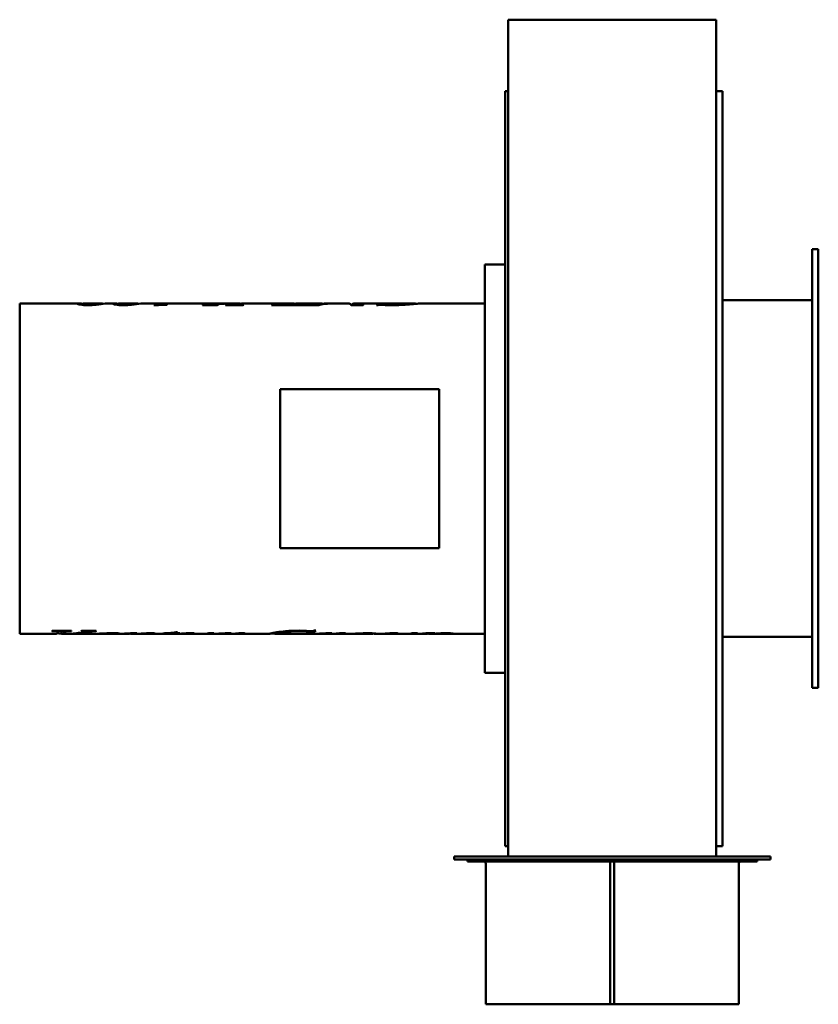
# Model space of a CAD drawing. Header units: millimetres. Extents: x 224 to 616, y 56 to 538.
import ezdxf

# ---------------------------------------------------------------- set-up
doc = ezdxf.new("R2010")
doc.units = ezdxf.units.MM
doc.header["$LTSCALE"] = 2
doc.layers.add('Widoczne (ISO)', color=7, linetype='Continuous', lineweight=50)

msp = doc.modelspace()

# ---------------------------------------------------------------- linework, layer by layer
at = {"layer": 'Widoczne (ISO)'}
for p, q in [((463.75, 538.25), (465.25, 538.25)), ((463.75, 538.25), (463.75, 308.25)), ((465.25, 538.25), (466.25, 538.25)), ((466.25, 538.25), (563.25, 538.25)), ((563.25, 538.25), (564.25, 538.25)), ((564.25, 538.25), (565.75, 538.25)), ((565.75, 538.25), (565.75, 308.25)), ((462.25, 503.25), (462.25, 133.25)), ((463.75, 503.25), (462.25, 503.25)), ((565.75, 503.25), (568.75, 503.25)), ((568.75, 503.25), (568.75, 133.25)), ((612.75, 425.75), (612.75, 210.75)), ((612.75, 425.75), (615.75, 425.75)), ((615.75, 425.75), (615.75, 210.75)), ((452.25, 418.25), (452.25, 218.25)), ((452.25, 418.25), (462.25, 418.25)), ((568.75, 400.75), (612.75, 400.75)), ((224.25, 399.25), (224.25, 237.25)), ((253.04, 399.25), (224.25, 399.25)), ((255.11, 398.48), (255.11, 398.91)), ((264.05, 399.25), (256.16, 399.25)), ((270.42, 399.25), (267.2, 399.25)), ((272.49, 398.48), (272.49, 398.91)), ((281.43, 399.25), (273.55, 399.25)), ((293.45, 399.25), (284.58, 399.25)), ((290.81, 398.36), (290, 398.36)), ((293.74, 398.48), (293.74, 398.78)), ((327.13, 399.25), (296.08, 399.25)), ((296.32, 398.57), (296.32, 398.66)), ((321.29, 398.43), (313.91, 398.43)), ((314.08, 398.43), (314.08, 398.52)), ((317.78, 398.43), (317.78, 398.7)), ((320.18, 398.43), (320.18, 398.64)), ((321.08, 398.81), (321.08, 398.95)), ((333.88, 398.43), (325.22, 398.43)), ((325.39, 398.43), (325.39, 398.52)), ((326.98, 398.43), (326.98, 398.55)), ((328.15, 399.19), (328.15, 399.23)), ((331.02, 399.25), (330.43, 399.25)), ((330.8, 398.43), (330.8, 399.24)), ((330.84, 398.43), (330.84, 399.24)), ((331.63, 398.43), (331.63, 398.69)), ((333.75, 398.52), (334.09, 398.52)), ((358.25, 399.25), (334.07, 399.25)), ((365.3, 398.43), (347.64, 398.43)), ((349.53, 399.07), (350.15, 399.07)), ((349.53, 398.43), (349.53, 399.07)), ((349.83, 398.43), (349.83, 398.87)), ((353.5, 398.61), (355.4, 398.61)), ((355.4, 398.43), (355.4, 398.61)), ((358.33, 398.61), (359.64, 398.61)), ((358.33, 398.43), (358.33, 398.61)), ((371.72, 399.25), (361.24, 399.25)), ((365.54, 398.52), (365.54, 398.43)), ((370.97, 398.43), (365.54, 398.43)), ((366.3, 399.07), (366.92, 399.07)), ((366.3, 398.88), (366.3, 399.07)), ((367.69, 398.43), (367.69, 398.55)), ((369.73, 398.43), (369.73, 398.96)), ((372.67, 398.73), (372.67, 398.92)), ((377.9, 399.25), (374.74, 399.25)), ((385.43, 399.25), (379.38, 399.25)), ((392.62, 398.43), (386.81, 398.43)), ((391.29, 399.25), (388.34, 399.25)), ((389.22, 398.43), (389.22, 398.92)), ((389.84, 398.43), (389.84, 398.69)), ((398.99, 399.25), (392.58, 399.25)), ((408.52, 399.25), (398.97, 399.25)), ((399.78, 398.35), (399.16, 398.35)), ((400.87, 399.11), (401.49, 399.11)), ((400.87, 398.51), (400.87, 399.11)), ((401.34, 398.52), (401.34, 398.97)), ((418.09, 399.25), (408.53, 399.25)), ((418.33, 398.98), (418.33, 399.2)), ((452.25, 399.25), (421.5, 399.25)), ((429.95, 357.25), (351.95, 357.25)), ((351.95, 357.25), (351.95, 279.25)), ((429.95, 279.25), (429.95, 357.25)), ((463.75, 128.25), (463.75, 308.25)), ((565.75, 128.25), (565.75, 308.25)), ((351.95, 279.25), (429.95, 279.25)), ((241.91, 237.25), (224.25, 237.25)), ((240.69, 238.62), (240.04, 238.62)), ((240.22, 238.74), (249.71, 238.74)), ((243.14, 238.74), (243.14, 238.3)), ((244.69, 238.74), (244.69, 237.3)), ((246.84, 237.25), (244.98, 237.25)), ((246.48, 238.74), (246.48, 238.38)), ((259.52, 237.25), (248.25, 237.25)), ((249.51, 238.74), (249.51, 238.62)), ((254.53, 238.74), (261.73, 238.74)), ((256.24, 238.74), (256.24, 238.4)), ((260.18, 238.74), (260.18, 238.56)), ((261.55, 238.74), (261.55, 238.62)), ((261.69, 237.33), (261.69, 237.31)), ((261.79, 237.33), (261.79, 237.26)), ((261.91, 237.34), (261.91, 237.25)), ((265.86, 237.25), (262.15, 237.25)), ((276.86, 237.25), (268.88, 237.25)), ((270.75, 237.6), (270.75, 237.4)), ((275.75, 237.51), (275.75, 237.46)), ((278.2, 237.55), (278.2, 237.41)), ((279.4, 237.57), (279.4, 237.25)), ((279.66, 237.25), (279.5, 237.25)), ((286.45, 237.25), (280.84, 237.25)), ((287.79, 237.6), (287.79, 237.38)), ((295.23, 237.25), (289.22, 237.25)), ((297.06, 237.47), (294.36, 237.47)), ((296.69, 237.39), (296.69, 237.36)), ((297.06, 237.62), (297.06, 237.47)), ((305.46, 237.25), (298.03, 237.25)), ((299.91, 237.94), (299.91, 237.47)), ((302.42, 237.47), (299.91, 237.47)), ((300.26, 238), (300.26, 237.57)), ((300.26, 237.57), (302.71, 237.57)), ((300.91, 238.14), (301.69, 238.14)), ((302.42, 237.57), (302.42, 237.47)), ((303.57, 237.37), (303.57, 237.32)), ((307.04, 237.58), (307.04, 237.41)), ((314.05, 237.25), (308.3, 237.25)), ((314.69, 237.25), (314.69, 237.25)), ((316.77, 237.57), (319.46, 237.57)), ((323.26, 237.25), (317.28, 237.25)), ((322.12, 237.52), (322.12, 237.47)), ((324.32, 237.55), (324.32, 237.46)), ((324.57, 237.55), (324.57, 237.42)), ((324.97, 237.56), (324.97, 237.33)), ((325.48, 237.57), (325.48, 237.25)), ((326.07, 237.25), (325.76, 237.25)), ((345.83, 237.25), (326.95, 237.25)), ((329.44, 237.38), (329.44, 237.32)), ((331.89, 237.55), (331.89, 237.36)), ((334.16, 237.59), (334.16, 237.35)), ((349.36, 237.92), (349.36, 237.25)), ((362.53, 237.25), (349.38, 237.25)), ((359.89, 237.3), (359.4, 237.3)), ((359.59, 237.33), (369.55, 237.33)), ((362.3, 237.33), (362.3, 237.28)), ((362.75, 237.33), (362.75, 237.26)), ((372.61, 237.25), (365.71, 237.25)), ((367.57, 237.7), (366.93, 237.7)), ((367.08, 238.62), (367.08, 237.93)), ((367.57, 238.63), (367.57, 237.7)), ((368.71, 238.85), (369.36, 238.85)), ((369.38, 237.33), (369.38, 237.3)), ((371.48, 237.52), (371.48, 237.47)), ((373.67, 237.55), (373.67, 237.46)), ((373.93, 237.55), (373.93, 237.42)), ((374.32, 237.56), (374.32, 237.33)), ((374.83, 237.57), (374.83, 237.25)), ((375.43, 237.25), (375.11, 237.25)), ((385.22, 237.25), (376.3, 237.25)), ((378.79, 237.38), (378.79, 237.32)), ((381.24, 237.55), (381.24, 237.36)), ((383.51, 237.59), (383.51, 237.35)), ((397.02, 237.25), (388.33, 237.25)), ((397.44, 237.56), (397.44, 237.31)), ((405.21, 237.25), (400.12, 237.25)), ((403.32, 237.37), (403.32, 237.32)), ((406.79, 237.58), (406.79, 237.41)), ((413.79, 237.25), (408.04, 237.25)), ((414.44, 237.25), (414.44, 237.25)), ((416.51, 237.57), (419.2, 237.57)), ((422.97, 237.25), (417.02, 237.25)), ((421.79, 237.52), (421.79, 237.47)), ((424.34, 237.56), (424.34, 237.41)), ((433.62, 237.25), (425.7, 237.25)), ((426.65, 237.59), (426.65, 237.32)), ((434.08, 237.59), (434.08, 237.31)), ((452.25, 237.25), (436.48, 237.25)), ((568.75, 235.75), (612.75, 235.75)), ((452.25, 218.25), (462.25, 218.25)), ((612.75, 210.75), (615.75, 210.75)), ((463.75, 133.25), (462.25, 133.25)), ((565.75, 133.25), (568.75, 133.25)), ((592.25, 128.25), (437.25, 128.25)), ((437.25, 128.25), (437.25, 126.75)), ((437.25, 126.75), (592.25, 126.75)), ((443.75, 125.75), (443.75, 126.75)), ((443.75, 125.75), (511.41, 125.75)), ((511.41, 125.75), (511.41, 126.75)), ((513.75, 125.75), (511.41, 125.75)), ((513.75, 125.75), (513.75, 126.75)), ((513.75, 125.75), (514.78, 125.75)), ((513.75, 125.75), (513.75, 124.75)), ((514.78, 126.75), (514.78, 125.75)), ((514.78, 125.75), (515.75, 125.75)), ((515.75, 126.75), (515.75, 125.75)), ((518.04, 125.75), (515.75, 125.75)), ((515.75, 124.75), (515.75, 125.75)), ((518.04, 126.75), (518.04, 125.75)), ((518.04, 125.75), (585.75, 125.75)), ((585.75, 125.75), (585.75, 126.75)), ((592.25, 128.25), (592.25, 126.75)), ((452.75, 55.75), (452.75, 124.75)), ((513.75, 55.75), (513.75, 124.75)), ((515.75, 124.75), (515.75, 55.75)), ((576.75, 55.75), (576.75, 124.75)), ((452.75, 55.75), (513.75, 55.75)), ((513.75, 55.75), (515.75, 55.75)), ((515.75, 55.75), (576.75, 55.75))]:
    msp.add_line(p, q, dxfattribs=at)
for centre, start, end in [((451.75, 124.75), 0, 90), ((577.75, 124.75), 90, 180)]:
    msp.add_arc(centre, 1, start, end, dxfattribs=at)
for points, knots in [([(252.57, 399.12), (252.57, 399.25), (252.94, 399.28), (253.67, 399.21), (254.08, 399.17), (254.57, 399.11), (255.16, 399.02)], [0, 0, 0, 0, 1, 1, 1, 1.551401, 1.551401, 1.551401, 1.551401]), ([(257.72, 398.36), (256.27, 398.36), (255.05, 398.46), (254.06, 398.61), (253.07, 398.76), (252.57, 398.98), (252.57, 399.12)], [0, 0, 0, 0, 1, 1, 1, 2, 2, 2, 2]), ([(255.11, 398.91), (255.11, 398.79), (255.37, 398.68), (255.88, 398.61), (256.39, 398.53), (257, 398.49), (257.68, 398.49)], [0, 0, 0, 0, 1, 1, 1, 2, 2, 2, 2]), ([(257.68, 398.49), (258.34, 398.49), (259, 398.52), (259.68, 398.59), (260.35, 398.65), (261.05, 398.79), (261.77, 398.93), (262.49, 399.08), (263.18, 399.22), (263.85, 399.24)], [0, 0, 0, 0, 1, 1, 1, 2, 2, 2, 3, 3, 3, 3]), ([(269.95, 399.12), (269.95, 399.25), (270.32, 399.28), (271.05, 399.21), (271.46, 399.17), (271.95, 399.11), (272.54, 399.02)], [0, 0, 0, 0, 1, 1, 1, 1.551401, 1.551401, 1.551401, 1.551401]), ([(275.1, 398.36), (273.65, 398.36), (272.43, 398.46), (271.44, 398.61), (270.45, 398.76), (269.95, 398.98), (269.95, 399.12)], [0, 0, 0, 0, 1, 1, 1, 2, 2, 2, 2]), ([(272.49, 398.91), (272.49, 398.79), (272.75, 398.68), (273.26, 398.61), (273.78, 398.53), (274.38, 398.49), (275.07, 398.49)], [0, 0, 0, 0, 1, 1, 1, 2, 2, 2, 2]), ([(275.07, 398.49), (275.72, 398.49), (276.38, 398.52), (277.06, 398.59), (277.73, 398.65), (278.43, 398.79), (279.15, 398.93), (279.87, 399.08), (280.57, 399.22), (281.23, 399.24)], [0, 0, 0, 0, 1, 1, 1, 2, 2, 2, 3, 3, 3, 3]), ([(293.74, 398.78), (293.74, 398.74), (293.85, 398.7), (294.06, 398.68), (294.28, 398.65), (294.57, 398.63), (294.95, 398.63)], [0, 0, 0, 0, 1, 1, 1, 2, 2, 2, 2]), ([(314.08, 398.52), (314.88, 398.53), (315.55, 398.56), (316.1, 398.59), (316.64, 398.61), (317.2, 398.65), (317.78, 398.7)], [0, 0, 0, 0, 1, 1, 1, 2, 2, 2, 2]), ([(320.18, 398.64), (320.18, 398.62), (320.29, 398.59), (320.5, 398.57), (320.72, 398.54), (321.03, 398.52), (321.46, 398.52)], [0, 0, 0, 0, 1, 1, 1, 2, 2, 2, 2]), ([(326.98, 398.55), (327.47, 398.58), (327.83, 398.62), (328.06, 398.66), (328.28, 398.71), (328.62, 398.82), (329.07, 398.95)], [0, 0, 0, 0, 1, 1, 1, 2, 2, 2, 2]), ([(331.63, 398.69), (331.63, 398.64), (331.77, 398.59), (332.06, 398.56), (332.35, 398.53), (332.91, 398.52), (333.75, 398.52)], [0, 0, 0, 0, 1, 1, 1, 2, 2, 2, 2]), ([(359.64, 398.61), (361.02, 398.61), (362.13, 398.63), (362.98, 398.68), (363.82, 398.72), (364.51, 398.77), (365.03, 398.84), (365.55, 398.9), (365.97, 398.99), (366.3, 399.07)], [0, 0, 0, 0, 1, 1, 1, 2, 2, 2, 3, 3, 3, 3]), ([(367.69, 398.55), (368.06, 398.57), (368.41, 398.62), (368.72, 398.67), (369.03, 398.73), (369.37, 398.84), (369.73, 398.96)], [0, 0, 0, 0, 1, 1, 1, 2, 2, 2, 2]), ([(389.84, 398.69), (390.22, 398.64), (390.57, 398.59), (390.91, 398.57), (391.25, 398.55), (391.88, 398.53), (392.79, 398.52)], [0, 0, 0, 0, 1, 1, 1, 2, 2, 2, 2]), ([(401.27, 398.52), (400.99, 398.52), (400.75, 398.51), (400.55, 398.49), (400.35, 398.47), (400.09, 398.43), (399.78, 398.35)], [0, 0, 0, 0, 1, 1, 1, 2, 2, 2, 2]), ([(401.34, 398.97), (401.34, 398.88), (401.84, 398.78), (402.82, 398.68), (403.81, 398.58), (405.18, 398.52), (406.92, 398.52)], [0, 0, 0, 0, 1, 1, 1, 2, 2, 2, 2]), ([(421.5, 399.25), (421.3, 399.25), (420.96, 399.22), (420.5, 399.19), (419.66, 399.12), (418.62, 399), (417.37, 398.89), (416.12, 398.77), (414.76, 398.65), (413.29, 398.56)], [0.443876, 0.443876, 0.443876, 0.443876, 1, 1, 1, 2, 2, 2, 3, 3, 3, 3]), ([(243.14, 238.3), (243.14, 238.39), (242.95, 238.46), (242.55, 238.53), (242.16, 238.59), (241.54, 238.62), (240.69, 238.62)], [0, 0, 0, 0, 1, 1, 1, 2, 2, 2, 2]), ([(249.51, 238.62), (248.48, 238.62), (247.78, 238.6), (247.4, 238.56), (247.02, 238.53), (246.71, 238.47), (246.48, 238.38)], [0, 0, 0, 0, 1, 1, 1, 2, 2, 2, 2]), ([(256.24, 238.4), (256.24, 238.45), (256.11, 238.5), (255.84, 238.54), (255.57, 238.59), (255.06, 238.61), (254.32, 238.62)], [0, 0, 0, 0, 1, 1, 1, 2, 2, 2, 2]), ([(260.18, 238.56), (259.53, 238.5), (258.88, 238.42), (258.24, 238.32), (257.6, 238.22), (256.58, 238.01), (255.18, 237.79)], [0, 0, 0, 0, 1, 1, 1, 2, 2, 2, 2]), ([(259.52, 237.25), (259.76, 237.25), (260.06, 237.25), (260.42, 237.27), (261.5, 237.31), (262.86, 237.4), (264.5, 237.47), (266.15, 237.55), (267.83, 237.6), (269.57, 237.6)], [0.670473, 0.670473, 0.670473, 0.670473, 1, 1, 1, 2, 2, 2, 3, 3, 3, 3]), ([(268.91, 237.53), (267.67, 237.53), (266.35, 237.46), (264.97, 237.39), (263.58, 237.31), (262.56, 237.22), (261.91, 237.25)], [0, 0, 0, 0, 1, 1, 1, 2, 2, 2, 2]), ([(266.28, 237.25), (267.77, 237.25), (268.89, 237.26), (269.63, 237.28), (270.38, 237.31), (270.75, 237.35), (270.75, 237.4)], [0, 0, 0, 0, 1, 1, 1, 2, 2, 2, 2]), ([(270.75, 237.4), (270.75, 237.44), (270.59, 237.46), (270.27, 237.49), (269.95, 237.51), (269.5, 237.53), (268.91, 237.53)], [0, 0, 0, 0, 1, 1, 1, 2, 2, 2, 2]), ([(269.57, 237.6), (270.83, 237.6), (271.76, 237.58), (272.36, 237.54), (272.96, 237.49), (273.26, 237.45), (273.26, 237.4)], [0, 0, 0, 0, 1, 1, 1, 2, 2, 2, 2]), ([(278.2, 237.41), (278.2, 237.42), (278.1, 237.44), (277.89, 237.45), (277.68, 237.46), (277.42, 237.47), (277.12, 237.47)], [0, 0, 0, 0, 1, 1, 1, 2, 2, 2, 2]), ([(279.66, 237.25), (281.88, 237.24), (283.6, 237.4), (284.81, 237.47), (286.06, 237.55), (287.27, 237.6), (288.44, 237.6)], [0.037632, 0.037632, 0.037632, 0.037632, 1, 1, 1, 2, 2, 2, 2]), ([(285.63, 237.41), (284.69, 237.37), (283.71, 237.32), (282.69, 237.28), (281.92, 237.26), (281.12, 237.24), (280.28, 237.25)], [0, 0, 0, 0, 1, 1, 1, 1.753854, 1.753854, 1.753854, 1.753854]), ([(287.79, 237.38), (287.79, 237.4), (287.7, 237.41), (287.53, 237.42), (287.36, 237.43), (287.16, 237.44), (286.93, 237.44)], [0, 0, 0, 0, 1, 1, 1, 2, 2, 2, 2]), ([(288.44, 237.6), (289.06, 237.6), (289.58, 237.58), (290, 237.55), (290.41, 237.51), (290.61, 237.46), (290.61, 237.42)], [0, 0, 0, 0, 1, 1, 1, 2, 2, 2, 2]), ([(294.53, 237.53), (295.84, 237.56), (296.95, 237.6), (297.85, 237.68), (298.75, 237.75), (299.77, 237.88), (300.91, 238.14)], [0, 0, 0, 0, 1, 1, 1, 2, 2, 2, 2]), ([(306.48, 237.44), (306.17, 237.44), (305.88, 237.44), (305.58, 237.43), (305.29, 237.41), (304.62, 237.37), (303.57, 237.32)], [0, 0, 0, 0, 1, 1, 1, 2, 2, 2, 2]), ([(307.04, 237.41), (307.04, 237.42), (306.99, 237.43), (306.87, 237.43), (306.75, 237.44), (306.62, 237.44), (306.48, 237.44)], [0, 0, 0, 0, 1, 1, 1, 2, 2, 2, 2]), ([(308.36, 237.6), (308.83, 237.6), (309.21, 237.59), (309.51, 237.56), (309.82, 237.53), (309.97, 237.49), (309.97, 237.46)], [0, 0, 0, 0, 1, 1, 1, 2, 2, 2, 2]), ([(314.05, 237.25), (314.07, 237.25), (314.1, 237.25), (314.12, 237.25), (314.83, 237.25), (315.57, 237.27), (316.36, 237.45)], [2.963983, 2.963983, 2.963983, 2.963983, 3, 3, 3, 4, 4, 4, 4]), ([(332.95, 237.31), (332.67, 237.31), (332.44, 237.31), (332.25, 237.32), (332.06, 237.33), (331.94, 237.34), (331.89, 237.36)], [0, 0, 0, 0, 1, 1, 1, 2, 2, 2, 2]), ([(333.5, 237.6), (333.89, 237.6), (334.2, 237.59), (334.43, 237.57), (334.66, 237.55), (334.77, 237.52), (334.77, 237.49)], [0, 0, 0, 0, 1, 1, 1, 2, 2, 2, 2]), ([(345.79, 237.25), (345.79, 237.27), (346.22, 237.38), (347.09, 237.53), (347.96, 237.69), (349.05, 237.88), (350.36, 238.07), (351.67, 238.25), (353.08, 238.43), (354.61, 238.56)], [0, 0, 0, 0, 1, 1, 1, 2, 2, 2, 3, 3, 3, 3]), ([(349.36, 237.53), (348.31, 237.46), (347.49, 237.39), (346.92, 237.33), (346.17, 237.26), (345.79, 237.23), (345.79, 237.25)], [1.235245, 1.235245, 1.235245, 1.235245, 2, 2, 2, 3, 3, 3, 3]), ([(367.08, 237.93), (367.08, 238.08), (366.57, 238.24), (365.53, 238.39), (364.5, 238.54), (363.08, 238.62), (361.26, 238.62)], [0, 0, 0, 0, 1, 1, 1, 2, 2, 2, 2]), ([(369.38, 237.3), (368.46, 237.3), (367.8, 237.3), (367.39, 237.29), (366.98, 237.28), (366.62, 237.27), (366.32, 237.26)], [0, 0, 0, 0, 1, 1, 1, 2, 2, 2, 2]), ([(367.16, 238.62), (367.45, 238.62), (367.7, 238.63), (367.91, 238.66), (368.12, 238.69), (368.38, 238.75), (368.71, 238.85)], [0, 0, 0, 0, 1, 1, 1, 2, 2, 2, 2]), ([(382.3, 237.31), (382.02, 237.31), (381.79, 237.31), (381.6, 237.32), (381.41, 237.33), (381.29, 237.34), (381.24, 237.36)], [0, 0, 0, 0, 1, 1, 1, 2, 2, 2, 2]), ([(382.85, 237.6), (383.24, 237.6), (383.55, 237.59), (383.78, 237.57), (384.01, 237.55), (384.12, 237.52), (384.12, 237.49)], [0, 0, 0, 0, 1, 1, 1, 2, 2, 2, 2]), ([(385.22, 237.25), (385.45, 237.25), (385.76, 237.25), (386.13, 237.27), (387.13, 237.31), (388.47, 237.4), (390.13, 237.48), (391.8, 237.55), (393.41, 237.6), (394.97, 237.6)], [0.625205, 0.625205, 0.625205, 0.625205, 1, 1, 1, 2, 2, 2, 3, 3, 3, 3]), ([(394.53, 237.52), (392.8, 237.52), (391.19, 237.39), (389.73, 237.3), (388.36, 237.22), (387.63, 237.23), (387.54, 237.34)], [0, 0, 0, 0, 1, 1, 1, 1.934074, 1.934074, 1.934074, 1.934074]), ([(397.44, 237.31), (397.44, 237.36), (397.17, 237.41), (396.63, 237.45), (396.1, 237.5), (395.4, 237.52), (394.53, 237.52)], [0, 0, 0, 0, 1, 1, 1, 2, 2, 2, 2]), ([(394.97, 237.6), (396.53, 237.6), (397.82, 237.55), (398.83, 237.47), (399.83, 237.4), (400.34, 237.31), (400.34, 237.27)], [0, 0, 0, 0, 1, 1, 1, 2, 2, 2, 2]), ([(400.34, 237.27), (400.34, 237.23), (399.87, 237.24), (398.93, 237.31), (398.5, 237.34), (398.01, 237.38), (397.44, 237.42)], [0, 0, 0, 0, 1, 1, 1, 1.44928, 1.44928, 1.44928, 1.44928]), ([(406.22, 237.44), (405.92, 237.44), (405.62, 237.44), (405.33, 237.43), (405.03, 237.41), (404.36, 237.37), (403.32, 237.32)], [0, 0, 0, 0, 1, 1, 1, 2, 2, 2, 2]), ([(406.79, 237.41), (406.79, 237.42), (406.73, 237.43), (406.61, 237.43), (406.5, 237.44), (406.36, 237.44), (406.22, 237.44)], [0, 0, 0, 0, 1, 1, 1, 2, 2, 2, 2]), ([(408.1, 237.6), (408.57, 237.6), (408.96, 237.59), (409.26, 237.56), (409.56, 237.53), (409.71, 237.49), (409.71, 237.46)], [0, 0, 0, 0, 1, 1, 1, 2, 2, 2, 2]), ([(413.79, 237.25), (413.82, 237.25), (413.84, 237.25), (413.87, 237.25), (414.57, 237.25), (415.32, 237.27), (416.1, 237.45)], [2.963983, 2.963983, 2.963983, 2.963983, 3, 3, 3, 4, 4, 4, 4]), ([(424.34, 237.41), (424.34, 237.43), (424.25, 237.45), (424.06, 237.46), (423.88, 237.47), (423.6, 237.48), (423.22, 237.48)], [0, 0, 0, 0, 1, 1, 1, 2, 2, 2, 2]), ([(431.89, 237.47), (430.59, 237.47), (429.31, 237.41), (428.04, 237.34), (426.78, 237.27), (425.85, 237.23), (425.28, 237.26)], [0, 0, 0, 0, 1, 1, 1, 2, 2, 2, 2]), ([(426.65, 237.32), (427.93, 237.39), (429.08, 237.47), (430.08, 237.52), (431.09, 237.57), (432.12, 237.6), (433.18, 237.6)], [0, 0, 0, 0, 1, 1, 1, 2, 2, 2, 2]), ([(434.08, 237.31), (434.08, 237.34), (433.86, 237.39), (433.43, 237.42), (432.99, 237.45), (432.48, 237.47), (431.89, 237.47)], [0, 0, 0, 0, 1, 1, 1, 2, 2, 2, 2]), ([(433.18, 237.6), (434.23, 237.6), (435.12, 237.56), (435.87, 237.5), (436.61, 237.43), (436.99, 237.36), (436.99, 237.31)], [0, 0, 0, 0, 1, 1, 1, 2, 2, 2, 2])]:
    msp.add_open_spline(points, degree=3, knots=knots, dxfattribs=at)
for points in [[(256.16, 399.25), (255.46, 399.25), (255.11, 399.09), (255.11, 398.91)], [(261.71, 398.58), (260.52, 398.44), (259.19, 398.36), (257.72, 398.36)], [(266.18, 399.17), (265, 399.04), (263.51, 398.78), (261.71, 398.58)], [(263.85, 399.24), (264.49, 399.27), (264.9, 399.17), (265.05, 399.03)], [(267.2, 399.25), (266.96, 399.25), (266.62, 399.22), (266.18, 399.17)], [(273.55, 399.25), (272.84, 399.25), (272.49, 399.09), (272.49, 398.91)], [(279.09, 398.58), (277.9, 398.44), (276.57, 398.36), (275.1, 398.36)], [(283.56, 399.17), (282.38, 399.04), (280.89, 398.78), (279.09, 398.58)], [(281.23, 399.24), (281.88, 399.27), (282.28, 399.17), (282.43, 399.03)], [(284.58, 399.25), (284.34, 399.25), (284, 399.22), (283.56, 399.17)], [(290, 398.36), (291.59, 399.17), (293.18, 399.43), (294.76, 399.12)], [(296.54, 398.58), (294.63, 398.51), (292.72, 398.44), (290.81, 398.36)], [(293.78, 398.85), (293.76, 398.83), (293.74, 398.8), (293.74, 398.78)], [(294.18, 398.98), (293.94, 398.91), (293.81, 398.86), (293.78, 398.85)], [(296.08, 399.25), (295.44, 399.25), (294.81, 399.16), (294.18, 398.98)], [(294.95, 398.63), (295.23, 398.63), (295.69, 398.64), (296.32, 398.66)], [(296.32, 398.66), (296.39, 398.63), (296.47, 398.61), (296.54, 398.58)], [(313.91, 398.43), (313.96, 398.46), (314.02, 398.49), (314.08, 398.52)], [(317.78, 398.7), (317.95, 398.71), (319.06, 398.82), (321.08, 398.95)], [(320.48, 398.73), (320.28, 398.7), (320.18, 398.67), (320.18, 398.64)], [(322.63, 398.93), (321.54, 398.86), (320.82, 398.79), (320.48, 398.73)], [(321.08, 398.95), (323.44, 399.1), (325.79, 399.2), (328.15, 399.23)], [(321.46, 398.52), (321.4, 398.49), (321.35, 398.46), (321.29, 398.43)], [(330.8, 399.24), (328.07, 399.21), (325.35, 399.11), (322.63, 398.93)], [(325.22, 398.43), (325.27, 398.46), (325.33, 398.49), (325.39, 398.52)], [(325.39, 398.52), (326.1, 398.51), (326.63, 398.53), (326.98, 398.55)], [(328.15, 399.23), (327.81, 399.24), (327.47, 399.25), (327.13, 399.25)], [(328.81, 399.21), (329.49, 399.24), (330.16, 399.25), (330.84, 399.24)], [(329.07, 398.95), (329.65, 399.12), (330.22, 399.21), (330.8, 399.24)], [(330.84, 399.24), (331.41, 399.26), (331.99, 399.2), (332.56, 399.08)], [(332.08, 398.95), (331.78, 398.86), (331.63, 398.77), (331.63, 398.69)], [(334.07, 399.25), (333.41, 399.25), (332.74, 399.15), (332.08, 398.95)], [(334.09, 398.52), (334.02, 398.49), (333.95, 398.46), (333.88, 398.43)], [(347.64, 398.43), (348.27, 398.72), (348.9, 398.93), (349.53, 399.07)], [(350.15, 399.07), (349.94, 399.01), (349.83, 398.94), (349.83, 398.87)], [(349.83, 398.87), (349.83, 398.79), (350.09, 398.72), (350.59, 398.67)], [(350.59, 398.67), (350.96, 398.63), (351.93, 398.61), (353.5, 398.61)], [(355.4, 398.61), (356.84, 399.25), (358.29, 399.41), (359.73, 399.08)], [(361.24, 399.25), (360.27, 399.25), (359.3, 399.03), (358.33, 398.61)], [(366.92, 399.07), (366.38, 398.93), (365.84, 398.72), (365.3, 398.43)], [(365.54, 398.52), (366.76, 398.53), (367.47, 398.54), (367.69, 398.55)], [(369.73, 398.96), (370.9, 399.3), (372.07, 399.34), (373.24, 399.08)], [(379.38, 399.25), (376.58, 399.24), (373.78, 398.97), (370.97, 398.43)], [(372.67, 398.92), (374.66, 399.17), (376.65, 399.27), (378.64, 399.24)], [(374.74, 399.25), (374.05, 399.25), (373.36, 399.14), (372.67, 398.92)], [(386.81, 398.43), (386.35, 398.97), (385.89, 399.24), (385.43, 399.25)], [(386.95, 398.43), (387.7, 399.31), (388.46, 399.48), (389.22, 398.92)], [(389.22, 398.92), (390.12, 399.21), (391.03, 399.3), (391.93, 399.21)], [(392.58, 399.25), (391.67, 399.25), (390.75, 399.06), (389.84, 398.69)], [(392.79, 398.52), (392.73, 398.49), (392.68, 398.46), (392.62, 398.43)], [(398.97, 399.25), (398.98, 399.25), (398.99, 399.25), (399, 399.25)], [(399.16, 398.35), (399.73, 398.71), (400.3, 398.96), (400.87, 399.11)], [(402.45, 398.47), (401.91, 398.5), (401.52, 398.52), (401.27, 398.52)], [(401.49, 399.11), (401.39, 399.05), (401.34, 399.01), (401.34, 398.97)], [(406.92, 398.35), (405.28, 398.35), (403.79, 398.4), (402.45, 398.47)], [(406.92, 398.52), (410.48, 398.52), (413.39, 398.79), (415.64, 399.03)], [(413.29, 398.56), (411.26, 398.43), (409.14, 398.35), (406.92, 398.35)], [(408.53, 399.25), (408.53, 399.25), (408.52, 399.25), (408.52, 399.25)], [(415.64, 399.03), (417.43, 399.22), (418.33, 399.31), (418.33, 399.2)], [(240.04, 238.62), (240.1, 238.66), (240.16, 238.7), (240.22, 238.74)], [(241.91, 237.25), (242.28, 237.25), (242.64, 237.5), (243, 238)], [(244.69, 237.39), (244.02, 237.45), (243.34, 237.52), (242.66, 237.6)], [(243, 238), (243.1, 238.13), (243.14, 238.24), (243.14, 238.3)], [(246.12, 238.04), (245.65, 237.38), (245.17, 237.13), (244.69, 237.3)], [(246.48, 238.38), (246.36, 238.34), (246.24, 238.21), (246.12, 238.04)], [(246.84, 237.25), (249.25, 237.25), (251.66, 237.45), (254.06, 237.84)], [(255.18, 237.79), (252.64, 237.39), (250.09, 237.21), (247.55, 237.25)], [(249.71, 238.74), (249.65, 238.7), (249.58, 238.66), (249.51, 238.62)], [(254.06, 237.84), (255.08, 238.01), (255.72, 238.16), (255.99, 238.24)], [(254.32, 238.62), (254.39, 238.66), (254.46, 238.7), (254.53, 238.74)], [(255.99, 238.24), (256.16, 238.3), (256.24, 238.35), (256.24, 238.4)], [(261.55, 238.62), (260.98, 238.61), (260.52, 238.59), (260.18, 238.56)], [(261.73, 238.74), (261.67, 238.7), (261.61, 238.66), (261.55, 238.62)], [(261.79, 237.26), (261.72, 237.28), (261.69, 237.29), (261.69, 237.31)], [(261.91, 237.26), (261.87, 237.26), (261.83, 237.26), (261.79, 237.26)], [(265.86, 237.25), (266.01, 237.25), (266.15, 237.25), (266.28, 237.25)], [(267.46, 237.25), (267.39, 237.25), (267.33, 237.25), (267.26, 237.25)], [(272.06, 237.28), (271.02, 237.24), (269.48, 237.24), (267.46, 237.25)], [(273.26, 237.4), (273.26, 237.34), (272.86, 237.3), (272.06, 237.28)], [(275.59, 237.51), (277.63, 237.54), (279.66, 237.57), (281.69, 237.6)], [(275.75, 237.46), (275.7, 237.47), (275.65, 237.49), (275.59, 237.51)], [(276.4, 237.47), (276.18, 237.46), (275.97, 237.46), (275.75, 237.46)], [(277.12, 237.47), (276.99, 237.47), (276.75, 237.47), (276.4, 237.47)], [(276.86, 237.25), (277.11, 237.25), (277.37, 237.26), (277.63, 237.29)], [(277.63, 237.29), (278.01, 237.33), (278.2, 237.39), (278.2, 237.41)], [(279.4, 237.28), (278.93, 237.3), (278.52, 237.34), (278.18, 237.39)], [(281.69, 237.6), (280.93, 237.35), (280.16, 237.23), (279.4, 237.25)], [(286.93, 237.44), (286.57, 237.44), (286.14, 237.42), (285.63, 237.41)], [(286.45, 237.25), (286.75, 237.25), (287.04, 237.26), (287.34, 237.29)], [(287.34, 237.29), (287.64, 237.32), (287.79, 237.36), (287.79, 237.38)], [(290.04, 237.28), (289.28, 237.21), (288.53, 237.24), (287.77, 237.36)], [(290.61, 237.42), (290.61, 237.37), (290.42, 237.32), (290.04, 237.28)], [(294.36, 237.47), (294.42, 237.49), (294.48, 237.51), (294.53, 237.53)], [(295.23, 237.25), (295.84, 237.25), (296.45, 237.32), (297.06, 237.47)], [(296.69, 237.36), (296.66, 237.37), (296.64, 237.37), (296.61, 237.38)], [(299.91, 237.47), (298.83, 237.21), (297.76, 237.18), (296.69, 237.36)], [(301.69, 238.14), (301.21, 237.9), (300.74, 237.71), (300.26, 237.57)], [(302.71, 237.57), (302.61, 237.53), (302.51, 237.5), (302.42, 237.47)], [(303.02, 237.34), (303.99, 237.4), (305.01, 237.48), (306.08, 237.54)], [(303.57, 237.32), (303.39, 237.32), (303.21, 237.33), (303.02, 237.34)], [(305.46, 237.25), (305.77, 237.25), (306.07, 237.26), (306.38, 237.29)], [(306.08, 237.54), (306.91, 237.58), (307.67, 237.6), (308.36, 237.6)], [(306.38, 237.29), (306.82, 237.34), (307.04, 237.39), (307.04, 237.41)], [(307.2, 237.31), (307.07, 237.32), (306.95, 237.34), (306.85, 237.35)], [(309.14, 237.28), (308.5, 237.23), (307.85, 237.23), (307.2, 237.31)], [(309.97, 237.46), (309.97, 237.41), (309.69, 237.33), (309.14, 237.28)], [(314.69, 237.25), (314.6, 237.25), (314.51, 237.25), (314.42, 237.25)], [(316.22, 237.32), (316.12, 237.34), (316.03, 237.35), (315.94, 237.37)], [(319.46, 237.57), (318.38, 237.25), (317.3, 237.17), (316.22, 237.32)], [(316.36, 237.45), (316.5, 237.48), (316.63, 237.52), (316.77, 237.57)], [(321.89, 237.52), (323.91, 237.54), (325.93, 237.57), (327.95, 237.6)], [(322.12, 237.47), (322.04, 237.48), (321.97, 237.5), (321.89, 237.52)], [(323.42, 237.48), (323.18, 237.48), (322.75, 237.47), (322.12, 237.47)], [(323.26, 237.25), (323.51, 237.25), (323.76, 237.26), (324, 237.29)], [(324.32, 237.46), (324.08, 237.47), (323.78, 237.48), (323.42, 237.48)], [(324, 237.29), (324.38, 237.33), (324.57, 237.39), (324.57, 237.42)], [(324.57, 237.42), (324.57, 237.44), (324.49, 237.45), (324.32, 237.46)], [(324.97, 237.33), (324.8, 237.35), (324.66, 237.37), (324.54, 237.39)], [(325.48, 237.28), (325.29, 237.3), (325.12, 237.31), (324.97, 237.33)], [(327.95, 237.6), (327.12, 237.33), (326.3, 237.22), (325.48, 237.25)], [(326.07, 237.25), (327.93, 237.24), (329.62, 237.4), (331.14, 237.5)], [(329.44, 237.32), (328.53, 237.27), (327.55, 237.23), (326.51, 237.25)], [(330.83, 237.39), (330.51, 237.38), (330.05, 237.35), (329.44, 237.32)], [(331.4, 237.39), (331.19, 237.39), (331, 237.39), (330.83, 237.39)], [(331.14, 237.5), (332.11, 237.56), (332.89, 237.6), (333.5, 237.6)], [(331.73, 237.39), (331.64, 237.39), (331.53, 237.39), (331.4, 237.39)], [(331.89, 237.36), (331.86, 237.37), (331.81, 237.38), (331.73, 237.39)], [(334.16, 237.35), (333.89, 237.32), (333.48, 237.31), (332.95, 237.31)], [(334.77, 237.49), (334.77, 237.43), (334.57, 237.38), (334.16, 237.35)], [(352.16, 237.84), (350.29, 237.51), (349.36, 237.28), (349.36, 237.25)], [(349.36, 237.25), (349.36, 237.25), (349.36, 237.25), (349.38, 237.25)], [(361.26, 238.62), (357.55, 238.62), (354.51, 238.25), (352.16, 237.84)], [(354.61, 238.56), (356.73, 238.74), (358.95, 238.85), (361.26, 238.85)], [(359.4, 237.3), (359.46, 237.31), (359.53, 237.32), (359.59, 237.33)], [(362.3, 237.28), (361.8, 237.29), (361, 237.3), (359.89, 237.3)], [(361.26, 238.85), (362.97, 238.85), (364.53, 238.79), (365.93, 238.68)], [(362.75, 237.26), (362.75, 237.27), (362.6, 237.28), (362.3, 237.28)], [(362.53, 237.25), (362.68, 237.25), (362.75, 237.25), (362.75, 237.26)], [(365.36, 237.25), (365.12, 237.27), (364.87, 237.29), (364.63, 237.33)], [(366.32, 237.26), (366.12, 237.26), (365.8, 237.23), (365.36, 237.25)], [(365.93, 238.68), (366.49, 238.64), (366.9, 238.62), (367.16, 238.62)], [(366.93, 237.7), (367.03, 237.79), (367.08, 237.88), (367.08, 237.93)], [(369.36, 238.85), (368.76, 238.35), (368.17, 237.97), (367.57, 237.7)], [(369.55, 237.33), (369.5, 237.32), (369.44, 237.31), (369.38, 237.3)], [(371.24, 237.52), (373.26, 237.54), (375.28, 237.57), (377.3, 237.6)], [(371.48, 237.47), (371.4, 237.48), (371.32, 237.5), (371.24, 237.52)], [(372.77, 237.48), (372.53, 237.48), (372.1, 237.47), (371.48, 237.47)], [(372.61, 237.25), (372.86, 237.25), (373.11, 237.26), (373.36, 237.29)], [(373.67, 237.46), (373.44, 237.47), (373.14, 237.48), (372.77, 237.48)], [(373.36, 237.29), (373.74, 237.33), (373.93, 237.39), (373.93, 237.42)], [(373.93, 237.42), (373.93, 237.44), (373.84, 237.45), (373.67, 237.46)], [(374.32, 237.33), (374.15, 237.35), (374.01, 237.37), (373.9, 237.39)], [(374.83, 237.28), (374.64, 237.3), (374.47, 237.31), (374.32, 237.33)], [(377.3, 237.6), (376.48, 237.33), (375.65, 237.22), (374.83, 237.25)], [(375.43, 237.25), (377.28, 237.24), (378.97, 237.4), (380.5, 237.5)], [(378.79, 237.32), (377.88, 237.27), (376.91, 237.23), (375.86, 237.25)], [(380.18, 237.39), (379.87, 237.38), (379.4, 237.35), (378.79, 237.32)], [(380.75, 237.39), (380.54, 237.39), (380.35, 237.39), (380.18, 237.39)], [(380.5, 237.5), (381.46, 237.56), (382.25, 237.6), (382.85, 237.6)], [(381.08, 237.39), (380.99, 237.39), (380.88, 237.39), (380.75, 237.39)], [(381.24, 237.36), (381.21, 237.37), (381.16, 237.38), (381.08, 237.39)], [(383.51, 237.35), (383.24, 237.32), (382.83, 237.31), (382.3, 237.31)], [(384.12, 237.49), (384.12, 237.43), (383.92, 237.38), (383.51, 237.35)], [(397.02, 237.25), (397.3, 237.25), (397.44, 237.27), (397.44, 237.31)], [(402.77, 237.34), (403.74, 237.4), (404.76, 237.48), (405.83, 237.54)], [(403.32, 237.32), (403.14, 237.32), (402.95, 237.33), (402.77, 237.34)], [(405.21, 237.25), (405.51, 237.25), (405.82, 237.26), (406.12, 237.29)], [(405.83, 237.54), (406.65, 237.58), (407.41, 237.6), (408.1, 237.6)], [(406.12, 237.29), (406.57, 237.34), (406.79, 237.39), (406.79, 237.41)], [(406.95, 237.31), (406.81, 237.32), (406.7, 237.34), (406.6, 237.35)], [(408.89, 237.28), (408.24, 237.23), (407.59, 237.23), (406.95, 237.31)], [(409.71, 237.46), (409.71, 237.41), (409.44, 237.33), (408.89, 237.28)], [(414.44, 237.25), (414.34, 237.25), (414.25, 237.25), (414.16, 237.25)], [(415.97, 237.32), (415.86, 237.34), (415.77, 237.35), (415.69, 237.37)], [(419.2, 237.57), (418.12, 237.25), (417.04, 237.17), (415.97, 237.32)], [(416.1, 237.45), (416.24, 237.48), (416.38, 237.52), (416.51, 237.57)], [(421.79, 237.52), (423.8, 237.55), (425.82, 237.58), (427.83, 237.6)], [(423.22, 237.48), (422.88, 237.48), (422.4, 237.48), (421.79, 237.47)], [(422.97, 237.25), (423.29, 237.25), (423.61, 237.27), (423.93, 237.31)], [(423.93, 237.31), (424.2, 237.35), (424.34, 237.39), (424.34, 237.41)], [(425.28, 237.26), (424.95, 237.27), (424.62, 237.32), (424.28, 237.38)], [(427.83, 237.6), (427.44, 237.48), (427.04, 237.38), (426.65, 237.32)], [(433.62, 237.25), (433.93, 237.25), (434.08, 237.27), (434.08, 237.31)], [(436.99, 237.31), (436.99, 237.21), (436.02, 237.23), (434.08, 237.37)]]:
    msp.add_open_spline(points, degree=3, dxfattribs=at)

doc.saveas('drawing.dxf')
